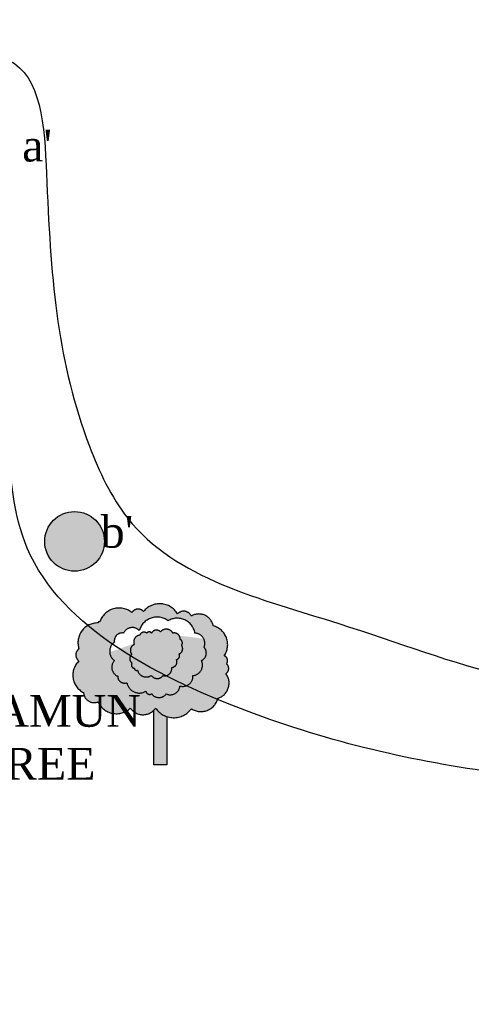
# Model space of a CAD drawing. Header units: millimetres. Extents: x 14920 to 17824, y -2560 to 951.
# Tile 4 of 6: x 16637 to 16992, y -2025 to -1249. Entities that reach past the tile are written whole.
import ezdxf

# ---------------------------------------------------------------- set-up
doc = ezdxf.new("R2010")
doc.units = ezdxf.units.MM
doc.linetypes.add('ACAD_ISO10W100', pattern=[18, 12, -3, 0, -3])
doc.styles.get("Standard").update_dxf_attribs({"font": 'times.ttf', "height": 6})

msp = doc.modelspace()

# ---------------------------------------------------------------- hatches: boundary and pattern name
at = {"ltscale": 100}
h = msp.add_hatch(dxfattribs=at)
h.set_pattern_fill('CROSS', color=256, scale=10, style=0)
h.set_pattern_definition([(0, (0, 0), (63.5, 63.5), [31.75, -95.25]), (90, (15.875, -15.875), (-63.5, 63.5), [31.75, -95.25])])
edge = h.paths.add_edge_path()
edge.add_spline(control_points=[(16518.87276441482, -1195.090802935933), (16526.0879638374, -1196.000260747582), (16554.08296943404, -1196.129357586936), (16595.22448784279, -1163.237776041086), (16666.04619664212, -1199.286184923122), (16739.12494647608, -1191.078331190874), (16839.09322803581, -1192.826533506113), (16948.66430635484, -1192.909064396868), (17074.92925646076, -1268.191103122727), (17288.16055298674, -1269.057914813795), (17272.6623141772, -1093.888048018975), (17152.88458244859, -1053.985354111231), (17075.40580442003, -928.552510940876), (16957.26021401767, -759.3736749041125), (16778.47381524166, -847.3474061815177), (16690.27449316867, -725.7876066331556), (16544.42229240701, -733.6141641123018), (16455.42787558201, -755.3641301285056), (16396.85844582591, -770.3961113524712)], knot_values=[17.76710338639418, 17.76710338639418, 17.76710338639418, 17.76710338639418, 39.81067706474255, 103.8408107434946, 150.7020833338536, 259.5447544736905, 319.9199606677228, 453.2922709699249, 572.7027299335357, 781.6901086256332, 887.9507285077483, 966.6522694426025, 1131.287347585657, 1336.535728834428, 1472.91469306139, 1611.122525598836, 1704.898339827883, 1888.357898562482, 1888.357898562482, 1888.357898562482, 1888.357898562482], degree=3, periodic=0)
edge.add_spline(control_points=[(16396.85844582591, -770.3961113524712), (16404.65758366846, -780.7348102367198), (16421.97107777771, -804.9991874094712), (16432.08138924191, -847.6420336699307), (16453.09401224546, -883.9712322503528), (16451.0005627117, -919.1314056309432), (16461.27244714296, -968.8523975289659), (16462.7101825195, -1008.758612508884), (16463.7343282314, -1037.18510852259)], knot_values=[358.2927312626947, 358.2927312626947, 358.2927312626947, 358.2927312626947, 396.3657892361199, 450.9516744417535, 486.3611474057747, 519.2398434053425, 553.5887186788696, 638.6446480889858, 638.6446480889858, 638.6446480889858, 638.6446480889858], degree=3, periodic=0)
edge.add_line((16463.7343282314, -1037.185108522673), (16463.7343282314, -1088.978481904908))
edge.add_arc((16464.31860412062, -1104.400077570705), 15.43265988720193, 88.71857804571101, 92.16971962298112, ccw=False)
edge.add_arc((16465.6609317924, -1088.994544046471), 0.9974759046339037, 68.66341281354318, 178.6634127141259, ccw=False)
edge.add_arc((16481.25556634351, -1093.330917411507), 16.1161467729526, 50.93013461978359, 160.9301345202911, ccw=False)
edge.add_arc((16496.26397273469, -1083.540364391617), 5.562276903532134, 40.70486514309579, 150.7048650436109, ccw=False)
edge.add_arc((16513.22100495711, -1090.183738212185), 16.36485616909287, 31.12537476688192, 141.1253746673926, ccw=False)
edge.add_arc((16532.03620918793, -1086.439886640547), 6.733100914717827, 25.547056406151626, 135.5470563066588, ccw=False)
edge.add_arc((16544.02953351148, -1093.417772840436), 11.51841143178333, 10.919305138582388, 120.91930503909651, ccw=False)
edge.add_arc((16551.40088896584, -1106.027693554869), 15.30717346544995, -34.90983141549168, 75.09016848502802, ccw=False)
edge.add_arc((16562.6403792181, -1118.593150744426), 4.025586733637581, -39.03930753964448, 70.96069236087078, ccw=False)
edge.add_arc((16562.8447408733, -1124.819780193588), 4.707913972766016, -58.3698446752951, 51.630155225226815, ccw=False)
edge.add_arc((16555.32159889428, -1136.34393110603), 12.50307353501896, -73.0513075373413, 36.9486923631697, ccw=False)
edge.add_arc((16545.68448021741, -1145.078681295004), 13.66794345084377, 236.35100860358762, 346.3510085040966, ccw=False)
edge.add_arc((16524.2148624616, -1146.388841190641), 17.1598855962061, 251.86161513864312, 324.0768876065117, ccw=False)
edge.add_line((16518.87276441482, -1162.696007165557), (16518.87276441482, -1195.090802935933))
edge = h.paths.add_edge_path()
edge.add_spline(control_points=[(16232.75136124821, -1948.301198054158), (16240.98745708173, -1925.352988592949), (16260.83138476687, -1875.479012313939), (16307.84360473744, -1756.424481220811), (16359.80370394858, -1664.830617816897), (16397.6365505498, -1598.139894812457)], knot_values=[0, 0, 0, 0, 71.5738906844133, 157.1105421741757, 386.1780830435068, 386.1780830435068, 386.1780830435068, 386.1780830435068], degree=3, periodic=0)
edge.add_line((16397.63655054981, -1598.139894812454), (16397.6365505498, -1466.461510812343))
edge.add_line((16397.6365505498, -1466.461510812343), (16397.6365505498, -1406.118729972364))
edge.add_spline(control_points=[(16397.63655054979, -1406.118729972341), (16392.30317845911, -1394.098832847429), (16384.65891647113, -1383.034448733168), (16375.34460206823, -1373.131963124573)], knot_values=[39.80065549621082, 39.80065549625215, 39.80065549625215, 39.80065549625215, 79.44158506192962, 79.44158506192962, 79.44158506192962, 79.44158506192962], degree=3, periodic=0)
edge.add_arc((16368.01731493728, -1361.594045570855), 13.66794345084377, 236.35100860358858, 302.41805805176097, ccw=False)
edge.add_arc((16346.54769718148, -1362.904205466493), 17.15988559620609, 251.86161513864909, 324.0768876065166, ccw=False)
edge.add_line((16341.2055991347, -1379.211371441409), (16341.20559913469, -1417.165790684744))
edge.add_line((16341.20559913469, -1417.165790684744), (16330.98073653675, -1417.165790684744))
edge.add_line((16330.98073653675, -1417.165790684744), (16330.98073653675, -1374.134232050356))
edge.add_arc((16322.36007201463, -1365.534876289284), 12.17640243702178, 215.0000000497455, 315.0709001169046, ccw=False)
edge.add_arc((16301.43541771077, -1361.13905844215), 15.79278908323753, 203.8978881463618, 313.8978880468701, ccw=False)
edge.add_arc((16283.86644301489, -1359.945234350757), 8.211586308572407, 182.4069939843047, 292.40699388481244, ccw=False)
edge.add_arc((16282.56990266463, -1346.564932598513), 15.3654798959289, 133.2841425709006, 243.28414247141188, ccw=False)
edge.add_arc((16275.365028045, -1330.623765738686), 5.805604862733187, 125.00000004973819, 234.99999995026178, ccw=False)
edge.add_arc((16286.6514388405, -1320.915441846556), 15.43265988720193, 183.0100176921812, 198.718577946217, ccw=False)
edge.add_spline(control_points=[(16271.24007032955, -1321.725819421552), (16268.23023849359, -1321.345732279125), (16265.22695771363, -1321.05053918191), (16262.23711597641, -1320.842458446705)], knot_values=[191.0681012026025, 191.0681012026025, 191.0681012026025, 191.0681012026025, 199.8164339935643, 199.8164339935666, 199.8164339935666, 199.8164339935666], degree=3, periodic=0)
edge.add_spline(control_points=[(16262.23711597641, -1320.842458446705), (16251.5627333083, -1321.111211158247), (16240.88544211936, -1321.431924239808), (16230.21793002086, -1321.737849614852)], knot_values=[7514.707804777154, 7514.707804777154, 7514.707804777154, 7514.707804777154, 7641.265976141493, 7641.265976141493, 7641.265976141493, 7641.265976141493], degree=3, periodic=0)
edge.add_spline(control_points=[(16230.21793002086, -1321.737849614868), (16179.57315486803, -1327.800560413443), (16049.34918799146, -1399.874559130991), (15769.68866954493, -1382.066622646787), (15318.21948382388, -1638.89679686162), (15632.66200023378, -2011.20760888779), (15901.38941156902, -2024.688016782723), (16058.04671763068, -1923.949365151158), (16153.93764469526, -1982.921091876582), (16204.28181128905, -1963.075939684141), (16232.75136124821, -1948.301198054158)], knot_values=[231.5295088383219, 231.5295088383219, 231.5295088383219, 231.5295088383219, 384.2126156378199, 651.5223976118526, 1108.0048633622, 1466.517567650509, 1721.167214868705, 1893.212018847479, 1943.035006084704, 2036.698310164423, 2036.698310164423, 2036.698310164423, 2036.698310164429], degree=3, periodic=0)
h.paths.add_polyline_path([(16141.76007143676, -1819.205225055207, -0.5205670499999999), (16150.82763842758, -1818.299383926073, -0.5205670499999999), (16177.57696825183, -1820.111069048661, -0.5205670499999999), (16188.4580448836, -1821.922751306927, -0.5205670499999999), (16205.68642404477, -1829.622412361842, -0.5205670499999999), (16214.30061362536, -1853.174313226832, -0.5205670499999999), (16216.11412952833, -1859.515209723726, -0.5205670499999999), (16215.66075211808, -1867.21486791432, -0.5205670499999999), (16209.31345585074, -1886.69047796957, -0.52056705), (16188.4580448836, -1894.84305958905, -0.325958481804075), (16169.21978500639, -1901.082536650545), (16169.21978500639, -1939.03695589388), (16158.99492240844, -1939.03695589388), (16158.99492240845, -1896.005397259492, -0.4666843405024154), (16140.39993294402, -1894.390139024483, -0.52056705), (16115.01074787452, -1889.40800708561, -0.5205670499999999), (16103.67628757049, -1882.161266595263, -0.52056705), (16100.04925576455, -1857.250604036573, -0.5205670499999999), (16100.04925576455, -1847.739257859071, -0.5205670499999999), (16115.01074787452, -1827.357806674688, -0.5205670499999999), (16116.37088010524, -1826.451965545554, -0.52056705)], flags=16)
h.paths.add_polyline_path([(16135.1546040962, -1835.315477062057, -0.52056705), (16147.51308830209, -1833.257807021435, -0.52056705), (16170.17030517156, -1825.541544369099, -0.5205670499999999), (16191.28271621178, -1835.315477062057, -0.5205670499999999), (16198.49183095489, -1846.632659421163, -0.5205670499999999), (16196.43208567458, -1856.921009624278, -0.5205670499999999), (16189.73790412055, -1868.752609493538, -0.5205670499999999), (16179.43917145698, -1876.983289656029, -0.52056705), (16168.62549934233, -1883.156299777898, -0.5205670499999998), (16157.29688777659, -1883.156299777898, -0.52056705), (16152.6624577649, -1881.098629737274, -0.52056705), (16137.72928882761, -1874.41120210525, -0.5205670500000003), (16130.52017408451, -1869.267027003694, -0.5205670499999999), (16127.94548935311, -1856.921009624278, -0.5205670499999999), (16127.94548935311, -1842.517319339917, -0.5205670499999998)], flags=0)
h.paths.add_polyline_path([(16147.91200481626, -1836.944765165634, -0.5205670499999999), (16153.43553697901, -1835.342776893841, -0.5205670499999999), (16157.1772829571, -1835.342776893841, -0.5205670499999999), (16164.12624156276, -1834.274783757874, -0.5205670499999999), (16173.92605305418, -1835.342776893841, -0.52056705), (16179.6277650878, -1840.326741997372, -0.5205670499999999), (16180.69683805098, -1844.954709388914, -0.5205670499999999), (16178.73687199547, -1851.718660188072, -0.52056705), (16176.77691220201, -1856.168630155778, -0.52056705), (16173.0351662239, -1862.398585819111, -0.52056705), (16166.26438122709, -1868.806538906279, -0.5205670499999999), (16156.99910308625, -1868.628541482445, -0.5205670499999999), (16146.13021863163, -1864.534569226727, -0.5205670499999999), (16143.63572548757, -1863.11057837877, -0.5205670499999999), (16141.67575943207, -1858.660611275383, -0.52056705), (16141.67575943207, -1852.074657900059, -0.52056705), (16143.63572548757, -1844.242713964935, -0.52056705)], flags=0)
h.paths.add_polyline_path([(16431.71176083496, -861.0951235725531), (16499.04233040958, -861.0951235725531), (16499.04233040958, -899.7847414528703), (16431.71176083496, -899.7847414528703)], flags=25)
h = msp.add_hatch(color=256, dxfattribs=at)
h.set_gradient(color1=(210, 103, 45), one_color=1, tint=1)
h.paths.add_polyline_path([(16656.62494655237, -1660.182768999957, 1), (16703.6262291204, -1660.182768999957, 1)])
at = {"linetype": 'ACAD_ISO10W100', "ltscale": 100}
h = msp.add_hatch(color=256, dxfattribs=at)
h.set_gradient(color1=(0, 255, 0), one_color=1, tint=1, name='INVSPHERICAL')
h.paths.add_polyline_path([(16687.2117018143, -1779.22702936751, 0.5205670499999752), (16698.54616211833, -1786.473769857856, 0.5205670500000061), (16723.93534718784, -1791.45590179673, 0.52056705), (16743.88399707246, -1791.455901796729, 0.5205670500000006), (16771.99345912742, -1791.908822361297, 0.5205670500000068), (16792.84887009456, -1783.756240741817, 0.5205670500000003), (16799.1961663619, -1764.280630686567, 0.5205670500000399), (16799.64954377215, -1756.580972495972, 0.5205670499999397), (16797.83602786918, -1750.240075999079, 0.5205670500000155), (16789.22183828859, -1726.688175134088, 0.5205670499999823), (16771.99345912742, -1718.988514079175, 0.5205670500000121), (16761.11238249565, -1717.176831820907, 0.5205670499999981), (16734.3630526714, -1715.365146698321, 0.5205670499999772), (16725.29548568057, -1716.270987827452, 0.5406826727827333), (16699.6059320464, -1724.483789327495, 0.5426261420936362), (16683.58467000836, -1744.805020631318, 0.5205670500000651), (16683.58467000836, -1754.316366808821, 0.5205670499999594)])
h.paths.add_polyline_path([(16711.48090359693, -1753.986772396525, -0.5205670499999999), (16711.48090359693, -1739.583082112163, -0.5205670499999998), (16718.69001834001, -1732.381239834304, -0.52056705), (16731.04850254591, -1730.323569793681, -0.52056705), (16753.70571941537, -1722.607307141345, -0.5205670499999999), (16774.8181304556, -1732.381239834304, -0.5205670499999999), (16782.02724519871, -1743.698422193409, -0.5205670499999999), (16779.9674999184, -1753.986772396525, -0.5205670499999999), (16773.27331836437, -1765.818372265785, -0.5205670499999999), (16762.9745857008, -1774.049052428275, -0.52056705), (16752.16091358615, -1780.222062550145, -0.5205670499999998), (16740.8323020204, -1780.222062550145, -0.52056705), (16736.19787200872, -1778.164392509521, -0.52056705), (16721.26470307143, -1771.476964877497, -0.5205670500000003), (16714.05558832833, -1766.332789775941, -0.5205670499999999)], flags=16)
h.paths.add_polyline_path([(16725.21117367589, -1755.726374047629, -0.52056705), (16725.21117367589, -1749.140420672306, -0.52056705), (16727.17113973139, -1741.308476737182, -0.52056705), (16731.44741906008, -1734.010527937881, -0.5205670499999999), (16736.97095122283, -1732.408539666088, -0.5205670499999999), (16740.71269720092, -1732.408539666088, -0.5205670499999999), (16747.66165580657, -1731.340546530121, -0.5205670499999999), (16757.461467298, -1732.408539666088, -0.52056705), (16763.16317933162, -1737.392504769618, -0.5205670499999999), (16764.23225229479, -1742.020472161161, -0.5205670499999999), (16762.27228623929, -1748.784422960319, -0.52056705), (16760.31232644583, -1753.234392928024, -0.52056705), (16756.57058046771, -1759.464348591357, -0.52056705), (16749.79979547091, -1765.872301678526, -0.5205670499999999), (16740.53451733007, -1765.694304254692, -0.5205670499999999), (16729.66563287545, -1761.600331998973, -0.5205670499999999), (16727.17113973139, -1760.176341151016, -0.5205670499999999)], flags=0)
h = msp.add_hatch(color=256, dxfattribs=at)
h.set_gradient(color1=(0, 255, 0), one_color=1, tint=1, name='INVSPHERICAL')
h.paths.add_polyline_path([(16752.13888375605, -1743.075515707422, 0.5205670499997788), (16745.58331228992, -1741.936564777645, 0.5205670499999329), (16740.45286668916, -1752.187108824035, 0.5205670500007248), (16741.87799255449, -1753.610796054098, 0.5205670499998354), (16750.14371255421, -1752.756584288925, 0.5205670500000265), (16752.99395802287, -1747.916049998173, 0.5205670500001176)], flags=17)
edge = h.paths.add_edge_path()
edge.add_arc((16777.39538236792, -1748.121472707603), 6.404492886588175, 293.6789555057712, 403.678955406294)
edge.add_arc((16774.46049962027, -1740.563769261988), 8.19034111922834, 337.4973870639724, 385.5183638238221)
edge.add_spline(control_points=[(16781.85185048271, -1737.035367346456), (16781.43517112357, -1736.958783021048), (16775.03920617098, -1735.802196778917), (16768.59828576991, -1734.946664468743), (16762.61378380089, -1734.662041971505)], knot_values=[605.2425099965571, 605.2425099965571, 605.2425099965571, 605.2425099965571, 605.9904952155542, 616.7188395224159, 616.7188395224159, 616.7188395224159, 616.7188395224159], degree=3, periodic=0)
edge.add_arc((16758.56741834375, -1736.896713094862), 4.622426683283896, -6.157268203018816, 28.910389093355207, ccw=False)
edge.add_arc((16762.07744698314, -1740.080774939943), 2.899243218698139, -41.99268335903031, 68.00731654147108, ccw=False)
edge.add_arc((16760.88418459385, -1744.716256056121), 4.298465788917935, -71.15981518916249, 38.840184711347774, ccw=False)
edge.add_arc((16759.73435508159, -1750.323218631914), 2.967993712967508, -78.77077409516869, 31.229225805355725, ccw=False)
edge.add_arc((16756.26032249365, -1755.039371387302), 4.435840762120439, -85.98926123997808, 24.01073866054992, ccw=False)
edge.add_arc((16750.94173943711, -1760.297847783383), 5.690217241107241, -101.57704676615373, 8.42295313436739, ccw=False)
edge.add_arc((16745.22947396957, -1762.539494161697), 5.656451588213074, 213.8994128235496, 323.89941272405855, ccw=False)
edge.add_arc((16736.53339022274, -1759.842080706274), 7.08925515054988, 194.3601618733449, 304.36016177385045, ccw=False)
edge.add_arc((16728.91693086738, -1760.015005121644), 1.753230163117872, 185.2799512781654, 295.2799511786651, ccw=False)
edge.add_arc((16727.7491069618, -1757.265166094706), 2.967993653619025, 148.7708553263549, 258.7708552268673, ccw=False)
edge.add_arc((16727.51694077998, -1752.433397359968), 4.019982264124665, 125.00000004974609, 234.99999995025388, ccw=False)
edge.add_arc((16728.93314979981, -1745.910640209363), 4.927939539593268, 110.95012396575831, 220.9501238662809, ccw=False)
edge.add_arc((16731.86431878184, -1739.15664385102), 5.162975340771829, 196.3242013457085, 204.6315596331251, ccw=False)
edge.add_spline(control_points=[(16726.90948024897, -1740.607812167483), (16720.49718255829, -1742.876020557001), (16714.14269537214, -1745.397311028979), (16707.75183173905, -1747.37718718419)], knot_values=[638.6196816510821, 638.6196816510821, 638.6196816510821, 638.6196816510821, 650.7513782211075, 650.7513782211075, 650.7513782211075, 650.7513782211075], degree=3, periodic=0)
edge.add_arc((16716.52368986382, -1746.784927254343), 8.791829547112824, 183.8626445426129, 234.9999999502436)
edge.add_arc((16717.09063318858, -1759.258374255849), 7.697977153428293, 136.7798428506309, 246.7798427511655)
edge.add_arc((16719.46114079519, -1766.380939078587), 5.405766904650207, 179.4896582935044, 289.4896581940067)
edge.add_arc((16731.07258116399, -1769.592519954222), 9.987272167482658, 190.8760316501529, 300.8760315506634)
edge.add_arc((16739.2354850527, -1777.570696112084), 3.095087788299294, 191.0589533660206, 301.0589532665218)
edge.add_arc((16746.49660780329, -1776.255872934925), 6.914840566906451, 215.0000000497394, 324.9999999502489)
edge.add_arc((16755.40655552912, -1773.349650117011), 7.600279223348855, 244.7199868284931, 354.7199867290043)
edge.add_arc((16765.24235988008, -1766.328087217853), 8.04711771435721, 253.6316208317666, 363.6316207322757)
edge.add_arc((16772.47812142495, -1757.558914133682), 8.29764947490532, 275.4993235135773, 385.4993234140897)
h = msp.add_hatch(color=256, dxfattribs=at)
h.set_gradient(color1=(38, 76, 47), one_color=1, tint=1, name='SPHERICAL')
h.paths.add_polyline_path([(16752.75519925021, -1798.148299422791, -0.1663771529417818), (16743.88399707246, -1791.45590179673, -0.04335099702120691), (16742.53033665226, -1793.071160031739), (16742.53033665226, -1836.102718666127), (16752.75519925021, -1836.102718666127)])

# ---------------------------------------------------------------- linework, layer by layer
for points in [[(16743.88399707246, -1791.45590179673, -0.52056705), (16723.93534718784, -1791.45590179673, -0.52056705), (16698.54616211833, -1786.473769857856, -0.52056705), (16687.2117018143, -1779.22702936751, -0.52056705), (16683.58467000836, -1754.31636680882, -0.52056705), (16683.58467000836, -1744.805020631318, -0.52056705), (16698.54616211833, -1724.423569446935, -0.52056705), (16699.90629434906, -1723.517728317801, -0.52056705), (16725.29548568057, -1716.270987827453, -0.52056705), (16734.3630526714, -1715.36514669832, -0.52056705), (16761.11238249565, -1717.176831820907, -0.52056705), (16771.99345912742, -1718.988514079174, -0.52056705), (16789.22183828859, -1726.688175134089, -0.52056705), (16797.83602786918, -1750.240075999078, -0.52056705), (16799.64954377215, -1756.580972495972, -0.52056705), (16799.1961663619, -1764.280630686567, -0.52056705), (16792.84887009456, -1783.756240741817, -0.52056705), (16771.99345912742, -1791.908822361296, -0.52056705)], [(16731.04850254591, -1730.323569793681, -0.52056705), (16753.70571941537, -1722.607307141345, -0.52056705), (16774.8181304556, -1732.381239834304, -0.52056705), (16782.02724519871, -1743.698422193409, -0.52056705), (16779.9674999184, -1753.986772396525, -0.52056705), (16773.27331836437, -1765.818372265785, -0.52056705), (16762.9745857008, -1774.049052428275, -0.52056705), (16752.16091358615, -1780.222062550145, -0.52056705), (16740.8323020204, -1780.222062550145, -0.52056705), (16736.19787200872, -1778.164392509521, -0.52056705), (16721.26470307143, -1771.476964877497, -0.52056705), (16714.05558832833, -1766.332789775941, -0.52056705), (16711.48090359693, -1753.986772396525, -0.52056705), (16711.48090359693, -1739.583082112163, -0.52056705), (16718.69001834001, -1732.381239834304, -0.52056705)], [(16747.66165580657, -1731.340546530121, -0.52056705), (16757.461467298, -1732.408539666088, -0.52056705), (16763.16317933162, -1737.392504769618, -0.52056705), (16764.23225229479, -1742.020472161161, -0.52056705), (16762.27228623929, -1748.784422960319, -0.52056705), (16760.31232644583, -1753.234392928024, -0.52056705), (16756.57058046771, -1759.464348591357, -0.52056705), (16749.79979547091, -1765.872301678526, -0.52056705), (16740.53451733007, -1765.694304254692, -0.52056705), (16729.66563287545, -1761.600331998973, -0.52056705), (16727.17113973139, -1760.176341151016, -0.52056705), (16725.21117367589, -1755.726374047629, -0.52056705), (16725.21117367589, -1749.140420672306, -0.52056705), (16727.17113973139, -1741.308476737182, -0.52056705), (16731.44741906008, -1734.010527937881, -0.52056705), (16736.97095122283, -1732.408539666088, -0.52056705), (16740.71269720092, -1732.408539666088, -0.52056705)]]:
    msp.add_lwpolyline(points, format="xyb", close=True, dxfattribs=at)
msp.add_lwpolyline([(16752.75519925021, -1798.148299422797), (16752.75519925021, -1836.102718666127), (16742.53033665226, -1836.102718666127), (16742.53033665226, -1793.071160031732)], dxfattribs=at)
at = {"ltscale": 100}
msp.add_circle((16680.12558783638, -1660.182768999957), 23.50064128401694, dxfattribs=at)
msp.add_open_spline([(16396.85844582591, -770.3961113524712), (16455.42787558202, -755.3641301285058), (16544.42229240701, -733.6141641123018), (16690.27449316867, -725.7876066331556), (16778.47381524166, -847.3474061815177), (16957.26021401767, -759.3736749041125), (17075.40580442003, -928.552510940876), (17152.88458244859, -1053.985354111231), (17272.6623141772, -1093.888048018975), (17288.16055298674, -1269.057914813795), (17074.92925646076, -1268.191103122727), (16948.66430635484, -1192.909064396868), (16839.09322803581, -1192.826533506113), (16739.12494647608, -1191.078331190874), (16666.04619664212, -1199.286184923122), (16595.22448784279, -1163.237776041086), (16536.75941058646, -1209.979095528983), (16489.10303168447, -1186.771026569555), (16463.7343282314, -1179.8692550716)], degree=3, knots=[17.76710338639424, 17.76710338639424, 17.76710338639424, 17.76710338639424, 201.226662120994, 295.002476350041, 433.2103088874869, 569.589273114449, 774.8376543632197, 939.4727325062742, 1018.174273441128, 1124.434893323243, 1333.422272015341, 1452.832730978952, 1586.205041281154, 1646.580247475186, 1755.422918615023, 1802.284191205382, 1866.314324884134, 1944.33315268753, 1944.333152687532, 1944.333152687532, 1944.333152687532], dxfattribs=at)
for points in [[(14992.0947837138, -1222.761634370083), (15265.77848132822, -1170.672987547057), (15339.62964024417, -1070.83641900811), (15496.02032314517, -1049.132817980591), (15595.93659756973, -1083.858580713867), (15682.82030916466, -1127.265785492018), (15730.606352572, -1183.695149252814), (15873.96448279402, -1209.739472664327), (16078.88076915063, -1252.057628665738), (16183.26738835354, -1247.800350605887), (16338.78215264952, -1252.057628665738), (16421.86538017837, -1249.928988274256), (16566.728443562, -1273.344027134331), (16632.76895775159, -1283.987226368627), (16658.33302776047, -1377.64737908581), (16691.80799016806, -1585.157850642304), (16721.89517810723, -1641.943874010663), (16887.93646568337, -1724.871890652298), (17022.2344282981, -1766.806526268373), (17139.74514368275, -1779.386914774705), (17305.51919041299, -1745.839208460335), (17385.25860079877, -1697.614377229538), (17448.21076902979, -1596.971252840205), (17548.93424225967, -1511.005250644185), (17611.88641049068, -1431.329444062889), (17643.36249460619, -1422.942517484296)], [(17720.24341509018, -1448.47909485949), (17529.09924146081, -1648.152231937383), (17342.29925544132, -1813.099606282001), (17020.82951441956, -1843.484649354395), (16820.99697064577, -1795.736724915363), (16642.88535477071, -1665.515113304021), (16616.8202392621, -1483.204857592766), (16560.34582571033, -1392.049728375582), (16464.77373889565, -1339.961084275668), (16195.4342288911, -1322.59820290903), (16004.29005526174, -1318.257483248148), (15626.34589561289, -1300.894599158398), (15461.26683749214, -1309.576041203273), (15252.74592357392, -1326.938922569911), (15018.15989414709, -1361.664685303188)]]:
    msp.add_spline(points, degree=3, dxfattribs=at)

# ---------------------------------------------------------------- texts
at = {"linetype": 'ACAD_ISO10W100', "char_height": 25, "width": 18.445782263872, "attachment_point": 1}
for s, insert in [("a'", (16638.87472298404, -1336.044117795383)), (" b'", (16700.64886940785, -1640.126672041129)), ('  JAMUN TREE ', (16602.22144953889, -1781.136426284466))]:
    msp.add_mtext(s, dxfattribs=dict(at, insert=insert))

doc.saveas('drawing.dxf')
